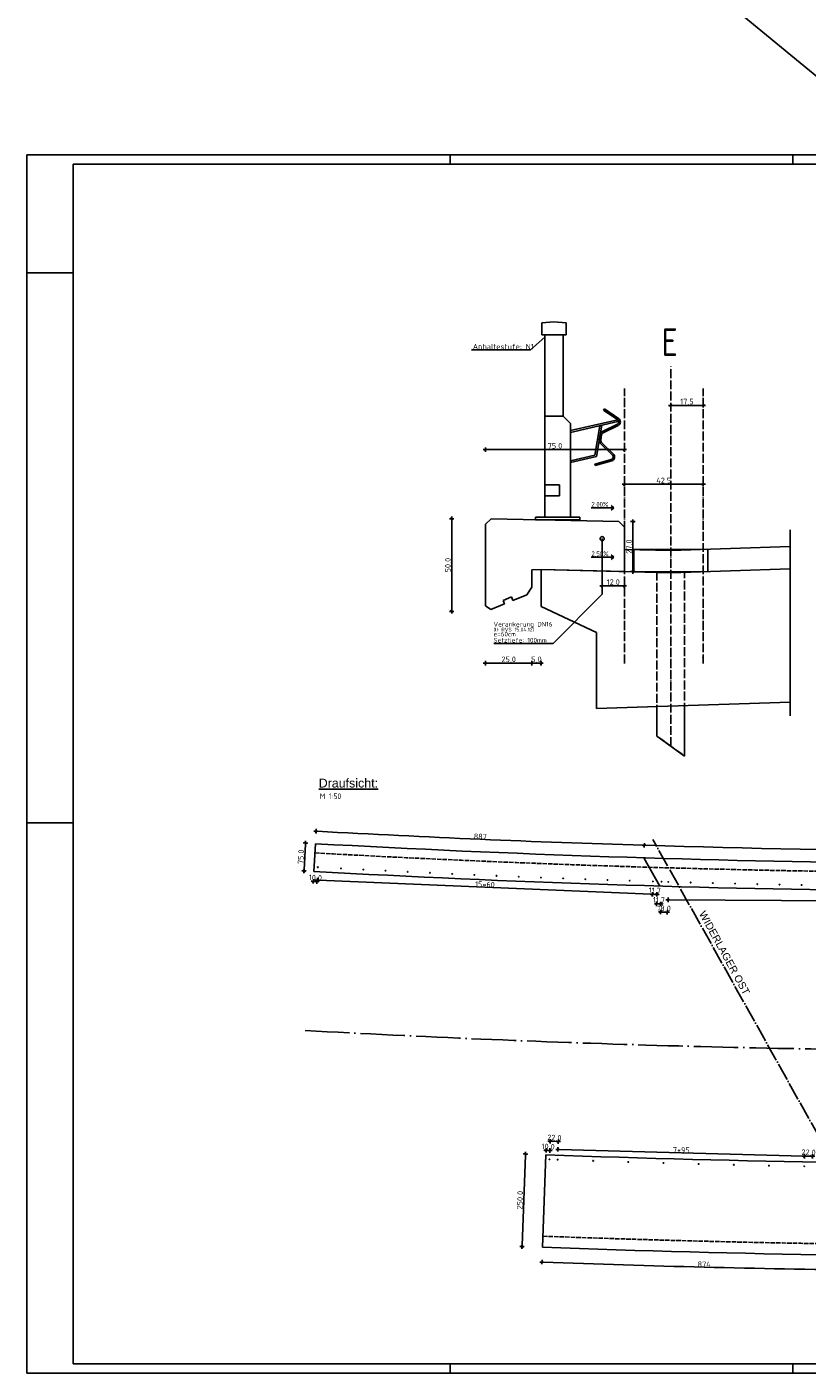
# Model space of a CAD drawing. Header units: millimetres. Extents: x -22426 to 17233, y -11107 to 42030.
# Tile 2 of 23: x 5225 to 7331, y -11107 to -7473. Entities that reach past the tile are written whole.
import ezdxf
from ezdxf.enums import TextEntityAlignment as Align

# ---------------------------------------------------------------- set-up
doc = ezdxf.new("R2010")
doc.units = ezdxf.units.MM
doc.linetypes.add('ACAD_ISO02W100', pattern=[15, 12, -3])
doc.linetypes.add('ACAD_ISO04W100', pattern=[30, 24, -3, 0, -3])
for name, color, linetype in [('Bemassung', 7, 'Continuous'), ('Blattrand innen', 7, 'Continuous'), ('Grundriss', 7, 'Continuous'), ('Koordinate', 7, 'Continuous'), ('Leitschiene', 197, 'Continuous'), ('RAND', 23, 'Continuous'), ('Schalung', 23, 'Continuous'), ('Schraffur', 1, 'Continuous'), ('Vermessung', 1, 'Continuous')]:
    doc.layers.add(name, color=color, linetype=linetype)
doc.styles.add('ARIAL', font='arial.ttf')
doc.styles.add('isocp2', font='isocp2.shx')
doc.styles.add('SCHILD_FETT', font='arial.ttf')
doc.dimstyles.new('Benutzer6-50', dxfattribs={"dimtxt": 15, "dimasz": 3, "dimexe": 60, "dimexo": 80, "dimgap": 0.04, "dimtad": 1, "dimdec": 1, "dimzin": 1, "dimtxsty": 'isocp2', "dimblk": 'PFEILSPITZEN', "dimcen": 0.05, "dimse1": 1, "dimse2": 1, "dimclrd": 1, "dimclre": 1, "dimazin": 0, "dimtfac": 1, "dimtdec": 1, "dimtix": 1, "dimtmove": 1, "dimatfit": 2, "dimfxl": 1, "dimarcsym": 0})

# ---------------------------------------------------------------- blocks, each defined once
blk = doc.blocks.new('PFEILSPITZEN')
at = {"color": 0}
for p, q in [((-1, -1), (1, 1)), ((-1, 0), (2, 0)), ((0, -2), (0, 2))]:
    blk.add_line(p, q, dxfattribs=at)
blk = doc.blocks.new('*D158')
at = {"color": 1, "lineweight": -2}
blk.add_line((6466, -8614.1), (6835, -8614.1), dxfattribs=at)
at = {"layer": 'Defpoints', "color": 0}
for p in [(6838, -8614.1), (6463, -8815.7), (6838, -8815.3)]:
    blk.add_point(p, dxfattribs=at)
at = {"color": 1, "lineweight": -2, "xscale": 3, "yscale": 3, "zscale": 3, "rotation": 180}
blk.add_blockref('PFEILSPITZEN', (6463, -8614.1), dxfattribs=at)
at = {"color": 1, "lineweight": -2, "xscale": 3, "yscale": 3, "zscale": 3}
blk.add_blockref('PFEILSPITZEN', (6838, -8614.1), dxfattribs=at)
at = {"color": 0, "insert": (6650.5, -8605.4), "char_height": 15, "attachment_point": 5, "style": 'isocp2'}
blk.add_mtext('75,0', dxfattribs=at)
blk = doc.blocks.new('*D159')
at = {"color": 1, "lineweight": -2}
blk.add_line((6371.7, -8803.7), (6371.7, -9047.7), dxfattribs=at)
at = {"layer": 'Defpoints', "color": 0}
for p in [(6463, -8800.7), (6371.7, -9050.7), (6463, -9050.7)]:
    blk.add_point(p, dxfattribs=at)
at = {"color": 1, "lineweight": -2, "xscale": 3, "yscale": 3, "zscale": 3}
for p, rotation in [((6371.7, -8800.7), 90), ((6371.7, -9050.7), 270)]:
    blk.add_blockref('PFEILSPITZEN', p, dxfattribs=dict(at, rotation=rotation))
at = {"color": 0, "insert": (6363, -8925.7), "char_height": 15, "attachment_point": 5, "rotation": 90, "style": 'isocp2'}
blk.add_mtext('50,0', dxfattribs=at)
blk = doc.blocks.new('*D161')
at = {"color": 1, "lineweight": -2}
blk.add_line((6841, -8707.7), (7047.5, -8707.7), dxfattribs=at)
at = {"layer": 'Defpoints', "color": 0}
for p in [(7050.5, -8707.7), (6838, -8823.2), (7050.5, -8794)]:
    blk.add_point(p, dxfattribs=at)
at = {"color": 1, "lineweight": -2, "xscale": 3, "yscale": 3, "zscale": 3, "rotation": 180}
blk.add_blockref('PFEILSPITZEN', (6838, -8707.7), dxfattribs=at)
at = {"color": 1, "lineweight": -2, "xscale": 3, "yscale": 3, "zscale": 3}
blk.add_blockref('PFEILSPITZEN', (7050.5, -8707.7), dxfattribs=at)
at = {"color": 0, "insert": (6944.3, -8699), "char_height": 15, "attachment_point": 5, "style": 'isocp2'}
blk.add_mtext('42,5', dxfattribs=at)
blk = doc.blocks.new('*D157')
at = {"color": 1, "lineweight": -2}
blk.add_line((7047.5, -8494.5), (6966, -8494.5), dxfattribs=at)
at = {"layer": 'Defpoints', "color": 0}
for p in [(7050.5, -8449.1), (6963, -8494.5), (6963, -8886.3)]:
    blk.add_point(p, dxfattribs=at)
at = {"color": 1, "lineweight": -2, "xscale": 3, "yscale": 3, "zscale": 3, "rotation": 180}
blk.add_blockref('PFEILSPITZEN', (6963, -8494.5), dxfattribs=at)
at = {"color": 1, "lineweight": -2, "xscale": 3, "yscale": 3, "zscale": 3}
blk.add_blockref('PFEILSPITZEN', (7050.5, -8494.5), dxfattribs=at)
at = {"color": 0, "insert": (7006.8, -8485.9), "char_height": 15, "attachment_point": 5, "style": 'isocp2'}
blk.add_mtext('17,5', dxfattribs=at)
blk = doc.blocks.new('*D162')
at = {"color": 1, "lineweight": -2}
blk.add_line((5976.8, -9679.2), (5973, -9748.1), dxfattribs=at)
at = {"layer": 'Defpoints', "color": 0}
for p in [(6003.8, -9677.7), (5972.8, -9751.1), (5999.6, -9752.6)]:
    blk.add_point(p, dxfattribs=at)
at = {"color": 1, "lineweight": -2, "xscale": 3, "yscale": 3, "zscale": 3}
for p, rotation in [((5977, -9676.2), 86.81685358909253), ((5972.8, -9751.1), 266.8168535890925)]:
    blk.add_blockref('PFEILSPITZEN', p, dxfattribs=dict(at, rotation=rotation))
at = {"color": 0, "insert": (5966.2, -9713.2), "char_height": 15, "attachment_point": 5, "rotation": 86.8169, "style": 'isocp2'}
blk.add_mtext('75,0', dxfattribs=at)
blk = doc.blocks.new('*D163')
at = {"color": 1, "lineweight": -2}
blk.add_arc((7956.1, 25382.7), 35080.9, 266.81781, 268.25652, dxfattribs=at)
at = {"layer": 'Defpoints', "color": 0}
for p in [(7956.1, 25382.7), (6300.9, -9659.2), (6003.8, -9677.7), (6890.7, -9715.9)]:
    blk.add_point(p, dxfattribs=at)
at = {"color": 1, "lineweight": -2, "xscale": 3, "yscale": 3, "zscale": 3}
for p, rotation in [((6005.7, -9644), 176.8153597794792), ((6891.7, -9682.1), 358.2589692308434)]:
    blk.add_blockref('PFEILSPITZEN', p, dxfattribs=dict(at, rotation=rotation))
at = {"color": 0, "insert": (6448.9, -9658.3), "char_height": 15, "attachment_point": 5, "rotation": 357.5372, "style": 'isocp2'}
blk.add_mtext('887', dxfattribs=at)
blk = doc.blocks.new('*D164')
at = {"color": 1, "lineweight": -2}
blk.add_arc((7969.7, 25518.6), 35217.2, 268.25089, 270.96845, dxfattribs=at)
at = {"layer": 'Defpoints', "color": 0}
for p in [(7969.7, 25518.6), (7450.4, -9694.8), (6890.7, -9715.9), (8568.5, -9727.3)]:
    blk.add_point(p, dxfattribs=at)
at = {"color": 1, "lineweight": -2, "xscale": 3, "yscale": 3, "zscale": 3}
for p, rotation in [((6891.8, -9682.1), 178.2484475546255), ((8567.9, -9693.5), 0.9708876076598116)]:
    blk.add_blockref('PFEILSPITZEN', p, dxfattribs=dict(at, rotation=rotation))
at = {"color": 0, "insert": (7729.8, -9690.2), "char_height": 15, "attachment_point": 5, "rotation": 359.6097, "style": 'isocp2'}
blk.add_mtext('1677', dxfattribs=at)
blk = doc.blocks.new('*D166')
at = {"color": 1, "lineweight": -2}
blk.add_arc((7974.7, 25759.5), 36591.9, 267.87599, 269.23763, dxfattribs=at)
at = {"layer": 'Defpoints', "color": 0}
for p in [(7974.7, 25759.5), (6617, -10767.2), (7491.3, -10789.3), (6907.2, -10816.9)]:
    blk.add_point(p, dxfattribs=at)
at = {"color": 1, "lineweight": -2, "xscale": 3, "yscale": 3, "zscale": 3}
for p, rotation in [((6615.5, -10807.2), 177.8736435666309), ((7490.8, -10829.3), 359.2399744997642)]:
    blk.add_blockref('PFEILSPITZEN', p, dxfattribs=dict(at, rotation=rotation))
at = {"color": 0, "insert": (7053.3, -10813.3), "char_height": 15, "attachment_point": 5, "rotation": 358.5568, "style": 'isocp2'}
blk.add_mtext('874', dxfattribs=at)
blk = doc.blocks.new('*D169')
at = {"color": 1, "lineweight": -2}
blk.add_line((6561.7, -10762.2), (6570.8, -10518.4), dxfattribs=at)
at = {"layer": 'Defpoints', "color": 0}
for p in [(6570.9, -10515.4), (6626.3, -10517.4), (6617, -10767.2)]:
    blk.add_point(p, dxfattribs=at)
at = {"color": 1, "lineweight": -2, "xscale": 3, "yscale": 3, "zscale": 3}
for p, rotation in [((6570.9, -10515.4), 87.86729092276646), ((6561.6, -10765.2), 267.8672909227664)]:
    blk.add_blockref('PFEILSPITZEN', p, dxfattribs=dict(at, rotation=rotation))
at = {"color": 0, "insert": (6557.6, -10639.9), "char_height": 15, "attachment_point": 5, "rotation": 87.8673, "style": 'isocp2'}
blk.add_mtext('250,0', dxfattribs=at)
blk = doc.blocks.new('*D170')
at = {"color": 1, "lineweight": -2}
blk.add_line((6466, -9190.5), (6585, -9190.5), dxfattribs=at)
at = {"layer": 'Defpoints', "color": 0}
for p in [(6588, -8985.7), (6463, -9035.7), (6588, -9190.5)]:
    blk.add_point(p, dxfattribs=at)
at = {"color": 1, "lineweight": -2, "xscale": 3, "yscale": 3, "zscale": 3, "rotation": 180}
blk.add_blockref('PFEILSPITZEN', (6463, -9190.5), dxfattribs=at)
at = {"color": 1, "lineweight": -2, "xscale": 3, "yscale": 3, "zscale": 3}
blk.add_blockref('PFEILSPITZEN', (6588, -9190.5), dxfattribs=at)
at = {"color": 0, "insert": (6525.5, -9181.8), "char_height": 15, "attachment_point": 5, "style": 'isocp2'}
blk.add_mtext('25,0', dxfattribs=at)
blk = doc.blocks.new('*D171')
at = {"color": 1, "lineweight": -2}
blk.add_line((6591, -9190.5), (6610, -9190.5), dxfattribs=at)
at = {"layer": 'Defpoints', "color": 0}
for p in [(6613, -8937.6), (6588, -8985.7), (6613, -9190.5)]:
    blk.add_point(p, dxfattribs=at)
at = {"color": 1, "lineweight": -2, "xscale": 3, "yscale": 3, "zscale": 3, "rotation": 180}
blk.add_blockref('PFEILSPITZEN', (6588, -9190.5), dxfattribs=at)
at = {"color": 1, "lineweight": -2, "xscale": 3, "yscale": 3, "zscale": 3}
blk.add_blockref('PFEILSPITZEN', (6613, -9190.5), dxfattribs=at)
at = {"color": 0, "insert": (6600.5, -9181.8), "char_height": 15, "attachment_point": 5, "style": 'isocp2'}
blk.add_mtext('5,0', dxfattribs=at)
blk = doc.blocks.new('*D175')
at = {"color": 1, "lineweight": -2}
blk.add_line((6780.8, -8982.1), (6835, -8982.1), dxfattribs=at)
at = {"layer": 'Defpoints', "color": 0}
for p in [(6777.8, -8941.7), (6838, -8943.2), (6838, -8982.1)]:
    blk.add_point(p, dxfattribs=at)
at = {"color": 1, "lineweight": -2, "xscale": 3, "yscale": 3, "zscale": 3, "rotation": 180}
blk.add_blockref('PFEILSPITZEN', (6777.8, -8982.1), dxfattribs=at)
at = {"color": 1, "lineweight": -2, "xscale": 3, "yscale": 3, "zscale": 3}
blk.add_blockref('PFEILSPITZEN', (6838, -8982.1), dxfattribs=at)
at = {"color": 0, "insert": (6807.9, -8973.4), "char_height": 15, "attachment_point": 5, "style": 'isocp2'}
blk.add_mtext('12,0', dxfattribs=at)
blk = doc.blocks.new('*D177')
at = {"color": 1, "lineweight": -2}
blk.add_line((6860.7, -8940.2), (6860.7, -8811.2), dxfattribs=at)
at = {"layer": 'Defpoints', "color": 0}
for p in [(6838, -8808.2), (6860.7, -8808.2), (6838, -8943.2)]:
    blk.add_point(p, dxfattribs=at)
at = {"color": 1, "lineweight": -2, "xscale": 3, "yscale": 3, "zscale": 3}
for p, rotation in [((6860.7, -8808.2), 90), ((6860.7, -8943.2), 270)]:
    blk.add_blockref('PFEILSPITZEN', p, dxfattribs=dict(at, rotation=rotation))
at = {"color": 0, "insert": (6852.1, -8875.7), "char_height": 15, "attachment_point": 5, "rotation": 90, "style": 'isocp2'}
blk.add_mtext('27,0', dxfattribs=at)
blk = doc.blocks.new('*D184')
at = {"color": 1, "lineweight": -2}
for p, q in [((6910.9, -9814.2), (6907.9, -9814.1)), ((6913.9, -9814.3), (6925.6, -9814.7)), ((6928.6, -9814.7), (6931.6, -9814.8))]:
    blk.add_line(p, q, dxfattribs=at)
at = {"layer": 'Defpoints', "color": 0}
for p in [(6915, -9779.7), (6926.6, -9780), (6925.6, -9814.7)]:
    blk.add_point(p, dxfattribs=at)
at = {"color": 1, "lineweight": -2, "xscale": 3, "yscale": 3, "zscale": 3}
for p, rotation in [((6913.9, -9814.3), 358.3108242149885), ((6925.6, -9814.7), 178.3108242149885)]:
    blk.add_blockref('PFEILSPITZEN', p, dxfattribs=dict(at, rotation=rotation))
at = {"color": 0, "insert": (6920, -9805.8), "char_height": 15, "attachment_point": 5, "rotation": 358.3108, "style": 'isocp2'}
blk.add_mtext('11,7', dxfattribs=at)
blk = doc.blocks.new('*D185')
at = {"color": 1, "lineweight": -2}
for p, q in [((6921.8, -9839.9), (6918.8, -9839.9)), ((6924.8, -9840), (6936.5, -9840.4)), ((6939.5, -9840.5), (6942.5, -9840.6))]:
    blk.add_line(p, q, dxfattribs=at)
at = {"layer": 'Defpoints', "color": 0}
for p in [(6926.6, -9780), (6938.3, -9780.4), (6936.5, -9840.4)]:
    blk.add_point(p, dxfattribs=at)
at = {"color": 1, "lineweight": -2, "xscale": 3, "yscale": 3, "zscale": 3}
for p, rotation in [((6924.8, -9840), 358.3108242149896), ((6936.5, -9840.4), 178.3108242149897)]:
    blk.add_blockref('PFEILSPITZEN', p, dxfattribs=dict(at, rotation=rotation))
at = {"color": 0, "insert": (6930.9, -9831.5), "char_height": 15, "attachment_point": 5, "rotation": 358.3108, "style": 'isocp2'}
blk.add_mtext('11,7', dxfattribs=at)
blk = doc.blocks.new('*D186')
at = {"color": 1, "lineweight": -2}
for p, q in [((6932.9, -9862.1), (6929.9, -9862)), ((6935.9, -9862.2), (6953.9, -9862.7)), ((6956.9, -9862.8), (6959.9, -9862.8))]:
    blk.add_line(p, q, dxfattribs=at)
at = {"layer": 'Defpoints', "color": 0}
for p in [(6938.3, -9780.4), (6956.2, -9780.9), (6953.9, -9862.7)]:
    blk.add_point(p, dxfattribs=at)
at = {"color": 1, "lineweight": -2, "xscale": 3, "yscale": 3, "zscale": 3}
for p, rotation in [((6935.9, -9862.2), 358.3441083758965), ((6953.9, -9862.7), 178.3441083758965)]:
    blk.add_blockref('PFEILSPITZEN', p, dxfattribs=dict(at, rotation=rotation))
at = {"color": 0, "insert": (6945.1, -9853.8), "char_height": 15, "attachment_point": 5, "rotation": 358.3441, "style": 'isocp2'}
blk.add_mtext('18,0', dxfattribs=at)
blk = doc.blocks.new('*D187')
at = {"color": 1, "lineweight": -2}
for p, q in [((5995.1, -9779.3), (5992.2, -9779.1)), ((6008.1, -9780), (5998.1, -9779.4)), ((6011.1, -9780.2), (6014.1, -9780.3))]:
    blk.add_line(p, q, dxfattribs=at)
at = {"layer": 'Defpoints', "color": 0}
for p in [(6000.3, -9740.6), (6010.3, -9741.2), (5998.1, -9779.4)]:
    blk.add_point(p, dxfattribs=at)
at = {"color": 1, "lineweight": -2, "xscale": 3, "yscale": 3, "zscale": 3}
for p, rotation in [((5998.1, -9779.4), 356.8168535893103), ((6008.1, -9780), 176.8168535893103)]:
    blk.add_blockref('PFEILSPITZEN', p, dxfattribs=dict(at, rotation=rotation))
at = {"color": 0, "insert": (6003.6, -9771.1), "char_height": 15, "attachment_point": 5, "rotation": 356.8169, "style": 'isocp2'}
blk.add_mtext('10,0', dxfattribs=at)
blk = doc.blocks.new('*D188')
at = {"color": 1, "lineweight": -2}
for p, q in [((6623.7, -10505.4), (6620.7, -10505.3)), ((6636.7, -10505.9), (6626.7, -10505.5)), ((6639.7, -10506), (6642.7, -10506.1))]:
    blk.add_line(p, q, dxfattribs=at)
at = {"layer": 'Defpoints', "color": 0}
for p in [(6625.8, -10529.4), (6626.7, -10505.5), (6635.8, -10529.8)]:
    blk.add_point(p, dxfattribs=at)
at = {"color": 1, "lineweight": -2, "xscale": 3, "yscale": 3, "zscale": 3}
for p, rotation in [((6626.7, -10505.5), 357.8672909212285), ((6636.7, -10505.9), 177.8672909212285)]:
    blk.add_blockref('PFEILSPITZEN', p, dxfattribs=dict(at, rotation=rotation))
at = {"color": 0, "insert": (6632, -10497.1), "char_height": 15, "attachment_point": 5, "rotation": 357.8673, "style": 'isocp2'}
blk.add_mtext('10,0', dxfattribs=at)
blk = doc.blocks.new('*D189')
at = {"color": 1, "lineweight": -2}
for p, q in [((6634.6, -10480.9), (6631.6, -10480.8)), ((6637.6, -10481.1), (6659.6, -10481.9)), ((6662.6, -10482), (6665.6, -10482.1))]:
    blk.add_line(p, q, dxfattribs=at)
at = {"layer": 'Defpoints', "color": 0}
for p in [(6659.6, -10481.9), (6635.8, -10529.8), (6657.8, -10530.6)]:
    blk.add_point(p, dxfattribs=at)
at = {"color": 1, "lineweight": -2, "xscale": 3, "yscale": 3, "zscale": 3}
for p, rotation in [((6637.6, -10481.1), 357.9044794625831), ((6659.6, -10481.9), 177.9044794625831)]:
    blk.add_blockref('PFEILSPITZEN', p, dxfattribs=dict(at, rotation=rotation))
at = {"color": 0, "insert": (6648.9, -10472.8), "char_height": 15, "attachment_point": 5, "rotation": 357.9045, "style": 'isocp2'}
blk.add_mtext('22,0', dxfattribs=at)
blk = doc.blocks.new('*D190')
at = {"color": 1, "lineweight": -2}
for p, q in [((7321, -10521), (7318, -10521)), ((7324, -10521.1), (7346, -10521.5)), ((7349, -10521.6), (7352, -10521.6))]:
    blk.add_line(p, q, dxfattribs=at)
at = {"layer": 'Defpoints', "color": 0}
for p in [(7346, -10521.5), (7323.4, -10548.6), (7345.4, -10549)]:
    blk.add_point(p, dxfattribs=at)
at = {"color": 1, "lineweight": -2, "xscale": 3, "yscale": 3, "zscale": 3}
for p, rotation in [((7324, -10521.1), 358.8398456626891), ((7346, -10521.5), 178.839845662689)]:
    blk.add_blockref('PFEILSPITZEN', p, dxfattribs=dict(at, rotation=rotation))
at = {"color": 0, "insert": (7335.2, -10512.6), "char_height": 15, "attachment_point": 5, "rotation": 358.8398, "style": 'isocp2'}
blk.add_mtext('22,0', dxfattribs=at)
blk = doc.blocks.new('*D202')
at = {"color": 1, "lineweight": -2}
blk.add_line((6661.5, -10503.2), (7321.2, -10521), dxfattribs=at)
at = {"layer": 'Defpoints', "color": 0}
for p in [(6657.8, -10530.6), (7324.2, -10521.1), (7323.4, -10548.6)]:
    blk.add_point(p, dxfattribs=at)
at = {"color": 1, "lineweight": -2, "xscale": 3, "yscale": 3, "zscale": 3}
for p, rotation in [((6658.5, -10503.1), 178.4520529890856), ((7324.2, -10521.1), 358.4520529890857)]:
    blk.add_blockref('PFEILSPITZEN', p, dxfattribs=dict(at, rotation=rotation))
at = {"color": 0, "insert": (6991.6, -10504.6), "char_height": 15, "attachment_point": 5, "rotation": 358.4521, "style": 'isocp2'}
blk.add_mtext('7*95', dxfattribs=at)
blk = doc.blocks.new('*D203')
at = {"color": 1, "lineweight": -2}
blk.add_line((6011.8, -9776), (6910.5, -9814.2), dxfattribs=at)
at = {"layer": 'Defpoints', "color": 0}
for p in [(6010.3, -9741.2), (6915, -9779.7), (6913.5, -9814.4)]:
    blk.add_point(p, dxfattribs=at)
at = {"color": 1, "lineweight": -2, "xscale": 3, "yscale": 3, "zscale": 3}
for p, rotation in [((6008.8, -9775.9), 177.5625044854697), ((6913.5, -9814.4), 357.5625044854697)]:
    blk.add_blockref('PFEILSPITZEN', p, dxfattribs=dict(at, rotation=rotation))
at = {"color": 0, "insert": (6461.5, -9787.6), "char_height": 15, "attachment_point": 5, "rotation": 357.5625, "style": 'isocp2'}
blk.add_mtext('15*60', dxfattribs=at)
blk = doc.blocks.new('*D204')
at = {"color": 1, "lineweight": -2}
blk.add_line((6959, -9829.3), (8573.3, -9838.7), dxfattribs=at)
at = {"layer": 'Defpoints', "color": 0}
for p in [(6956.2, -9780.9), (8576.6, -9790.4), (8576.3, -9838.8)]:
    blk.add_point(p, dxfattribs=at)
at = {"color": 1, "lineweight": -2, "xscale": 3, "yscale": 3, "zscale": 3}
for p, rotation in [((6956, -9829.3), 179.6642156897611), ((8576.3, -9838.8), 359.6642156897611)]:
    blk.add_blockref('PFEILSPITZEN', p, dxfattribs=dict(at, rotation=rotation))
at = {"color": 0, "insert": (7766.2, -9826.5), "char_height": 15, "attachment_point": 5, "rotation": 359.6642, "style": 'isocp2'}
blk.add_mtext('27*60', dxfattribs=at)

msp = doc.modelspace()

# ---------------------------------------------------------------- linework, layer by layer
for p, q in [((6584.65, -8345.03), (6622.81, -8310.35)), ((7285.64, -8830.67), (7285.64, -9332.44)), ((6863.01, -8883.8), (7063.01, -8883.08)), ((6863.01, -8943.8), (6863.01, -8883.8)), ((7063.01, -8883.08), (7063.01, -8943.08)), ((7063.01, -8943.08), (6863.01, -8943.8)), ((6645.73, -9137.8), (6777.81, -9004.2)), ((6925.51, -9307.51), (6925.51, -9387.28)), ((7000.51, -9441.32), (7000.51, -9305.09)), ((6925.51, -9387.28), (7000.51, -9441.32))]:
    msp.add_line(p, q)
at = {"ltscale": 0.1}
msp.add_line((6777.81, -8854.2), (6777.81, -9004.2), dxfattribs=at)
at = {"color": 1, "linetype": 'ACAD_ISO02W100', "ltscale": 2}
for p, q in [((6925.51, -9387.28), (6925.51, -8945.36)), ((7000.51, -9441.32), (7000.51, -8945.09)), ((6925.51, -9387.28), (7000.51, -9441.32))]:
    msp.add_line(p, q, dxfattribs=at)
at = {"color": 1, "linetype": 'ACAD_ISO04W100', "ltscale": 2}
msp.add_line((7541.41, -10786.65), (6914.72, -9666.62), dxfattribs=at)
for p in [(9584.73, -9440.1), (9584.67, -9440.18)]:
    msp.add_xline(p, (-0.77209257, 0.63551009))
at = {"ltscale": 0.1}
msp.add_circle((6777.81, -8854.2), 5.57, dxfattribs=at)
for centre in [(6010.29, -9741.17), (6072.69, -9744.56), (6133.12, -9747.75), (6193.04, -9750.81), (6252.97, -9753.66), (6312.9, -9756.52), (6372.84, -9759.27), (6432.78, -9762.02), (6492.72, -9764.57), (6552.68, -9766.92), (6612.63, -9769.27), (6672.59, -9771.52), (6732.55, -9773.77), (6792.51, -9775.81), (6852.48, -9777.65), (6914.95, -9779.68), (6938.25, -9780.36), (6956.25, -9780.88), (7016.75, -9782.57), (7076.73, -9784.13), (7136.71, -9785.5), (7196.7, -9786.96), (7256.68, -9788.22), (7316.67, -9789.28), (6635.82, -10529.78), (6657.8, -10530.59), (6753.62, -10533.94), (6848.58, -10537.01), (6943.54, -10539.58), (7038.5, -10542.4), (7133.47, -10544.73), (7228.45, -10546.8), (7323.43, -10548.57)]:
    msp.add_circle(centre, 0.8)
at = {"color": 1, "linetype": 'ACAD_ISO04W100', "ltscale": 5}
msp.add_arc((7974.76, 25762.53), 36000, 266.816854, 272.868325, dxfattribs=at)
at = {"layer": 'Bemassung', "color": 1, "linetype": 'ACAD_ISO04W100'}
for p, q in [((6963.01, -9414.3), (6963.01, -8389.25)), ((6838.01, -9191.31), (6838.01, -8449.14)), ((7050.51, -9191.31), (7050.51, -8449.14))]:
    msp.add_line(p, q, dxfattribs=at)
at = {"layer": 'Bemassung'}
for p, q in [((6748.48, -8771.33), (6809.63, -8771.33)), ((6809.63, -8771.33), (6802.25, -8765.09)), ((6809.63, -8771.33), (6802.25, -8777.57)), ((6809.63, -8904.66), (6802.25, -8898.43)), ((6838.01, -8883.18), (6963.01, -8886.3)), ((7285.64, -8875.91), (6963.01, -8886.3)), ((6613.01, -9037.55), (6613.01, -8937.55)), ((6613.01, -8937.55), (6963.01, -8946.3)), ((6748.48, -8904.66), (6809.63, -8904.66)), ((6809.63, -8904.66), (6802.25, -8910.9)), ((7285.64, -8935.91), (6963.01, -8946.3)), ((6613.01, -9037.55), (6763.01, -9108.05)), ((6763.01, -9108.05), (6763.01, -9312.74)), ((7285.64, -9295.91), (6763.01, -9312.74)), ((7285.64, -9295.91), (6763.01, -9312.74))]:
    msp.add_line(p, q, dxfattribs=at)
at = {"layer": 'Bemassung', "color": 1, "linetype": 'ACAD_ISO02W100'}
msp.add_point((7050.43, -9174.7), dxfattribs=at)
at = {"layer": 'Grundriss'}
msp.add_line((6645.73, -9137.8), (6485.28, -9137.8), dxfattribs=at)
at = {"layer": 'Koordinate'}
msp.add_line((6584.65, -8345.03), (6425.27, -8345.03), dxfattribs=at)
at = {"layer": 'Leitschiene', "color": 1, "linetype": 'Continuous'}
for p, q in [((6615.31, -8271.37), (6647.81, -8269.37)), ((6615.31, -8271.37), (6615.31, -8303.87)), ((6647.81, -8269.37), (6680.31, -8271.37)), ((6680.31, -8303.87), (6680.31, -8271.37)), ((6615.31, -8303.87), (6680.31, -8303.87)), ((6622.81, -8796.37), (6622.81, -8303.87)), ((6622.81, -8303.87), (6672.81, -8303.87)), ((6672.81, -8303.87), (6672.81, -8523.87)), ((6672.81, -8523.87), (6622.81, -8523.87)), ((6692.81, -8543.87), (6672.81, -8523.87)), ((6820.05, -8533.23), (6692.81, -8562.72)), ((6820.05, -8538.23), (6692.81, -8567.72)), ((6783.86, -8503.87), (6781.62, -8507.18)), ((6783.86, -8503.87), (6781.62, -8507.18)), ((6820.05, -8533.23), (6781.62, -8507.18)), ((6820.05, -8533.23), (6781.62, -8507.18)), ((6822.3, -8529.92), (6783.86, -8503.87)), ((6822.3, -8529.92), (6783.86, -8503.87)), ((6692.81, -8543.87), (6692.81, -8796.37)), ((6771.42, -8549.5), (6758.47, -8628.87)), ((6776.61, -8548.3), (6762.81, -8632.86)), ((6772.59, -8572.95), (6770.18, -8587.76)), ((6772.59, -8572.95), (6770.18, -8587.76)), ((6776.54, -8573.6), (6774.12, -8588.4)), ((6776.54, -8573.6), (6774.12, -8588.4)), ((6778.68, -8564.81), (6819.16, -8545.33)), ((6778.68, -8564.81), (6819.16, -8545.33)), ((6780.41, -8568.42), (6820.89, -8548.93)), ((6780.41, -8568.42), (6820.89, -8548.93)), ((6805.55, -8628.75), (6773.36, -8597.41)), ((6805.55, -8628.75), (6773.36, -8597.41)), ((6776.15, -8594.54), (6808.34, -8625.89)), ((6776.15, -8594.54), (6808.34, -8625.89)), ((6758.47, -8628.87), (6692.81, -8644.09)), ((6762.81, -8632.86), (6692.81, -8649.09)), ((6802.54, -8640.51), (6757.83, -8652.99)), ((6802.54, -8640.51), (6757.83, -8652.99)), ((6803.62, -8644.36), (6758.9, -8656.84)), ((6803.62, -8644.36), (6758.9, -8656.84)), ((6757.83, -8652.99), (6758.9, -8656.84)), ((6757.83, -8652.99), (6758.9, -8656.84)), ((6622.81, -8708.87), (6662.81, -8708.87)), ((6662.81, -8708.87), (6662.81, -8738.87)), ((6662.81, -8738.87), (6622.81, -8738.87)), ((6597.81, -8796.37), (6717.81, -8796.37)), ((6597.81, -8796.37), (6597.81, -8803.87)), ((6597.81, -8803.87), (6717.81, -8803.87)), ((6717.81, -8796.37), (6717.81, -8803.87))]:
    msp.add_line(p, q, dxfattribs=at)
for centre, radius, start, end in [((6816.12, -8539.02), 7, 295.70118, 55.87025), ((6816.12, -8539.02), 7, 295.70118, 55.87025), ((6816.12, -8539.02), 11, 295.70118, 55.87025), ((6816.12, -8539.02), 11, 295.70118, 55.87025), ((6783.45, -8574.72), 11, 115.70118, 170.73194), ((6783.45, -8574.72), 11, 115.70118, 170.73194), ((6783.45, -8574.72), 7, 115.70118, 170.73194), ((6783.45, -8574.72), 7, 115.70118, 170.73194), ((6781.03, -8589.53), 11, 170.73194, 225.76269), ((6781.03, -8589.53), 11, 170.73194, 225.76269), ((6781.03, -8589.53), 7, 170.73194, 225.76269), ((6781.03, -8589.53), 7, 170.73194, 225.76269), ((6800.66, -8633.77), 7, 285.59363, 45.76269), ((6800.66, -8633.77), 7, 285.59363, 45.76269), ((6800.66, -8633.77), 11, 285.59363, 45.76269), ((6800.66, -8633.77), 11, 285.59363, 45.76269)]:
    msp.add_arc(centre, radius, start, end, dxfattribs=at)
at = {"layer": 'RAND', "color": 1}
for p, q in [((10992.39, -7818.15), (5224.79, -7818.15)), ((5224.79, -7818.15), (5224.79, -11106.77)), ((5224.79, -11106.77), (10992.39, -11106.77))]:
    msp.add_line(p, q, dxfattribs=at)
at = {"layer": 'RAND', "color": 23}
for p, q in [((10967.39, -7843.15), (5349.79, -7843.15)), ((5349.79, -7843.15), (5349.79, -11081.77)), ((5349.79, -11081.77), (10967.39, -11081.77))]:
    msp.add_line(p, q, dxfattribs=at)
at = {"layer": 'RAND', "color": 1, "linetype": 'Continuous'}
for p, q in [((6367.39, -7818.15), (6367.39, -7843.15)), ((7292.39, -7818.15), (7292.39, -7843.15)), ((5224.79, -8136.77), (5349.79, -8136.77)), ((5224.79, -9621.77), (5349.79, -9621.77)), ((6367.39, -11106.77), (6367.39, -11081.77)), ((7292.39, -11106.77), (7292.39, -11081.77))]:
    msp.add_line(p, q, dxfattribs=at)
at = {"layer": 'Schalung'}
for p, q in [((6463.01, -8815.68), (6478.01, -8800.98)), ((6463.01, -8815.68), (6463.01, -9035.73)), ((6823.01, -8807.88), (6478.01, -8800.98)), ((6823.01, -8807.88), (6838.01, -8823.18)), ((6838.01, -8883.18), (6838.01, -8823.18)), ((6838.01, -8883.18), (6838.01, -8943.18)), ((6463.01, -8946.3), (6463.01, -8933.8)), ((6588.01, -8938.3), (6613.01, -8937.55)), ((6588.01, -8985.73), (6588.01, -8938.3)), ((6613.01, -8937.55), (6838.01, -8943.18)), ((6537.12, -9021.09), (6574.08, -9006.3)), ((6574.08, -9006.3), (6588.01, -8985.73)), ((6463.01, -9035.73), (6476.94, -9045.16)), ((6476.94, -9045.16), (6513.9, -9030.37)), ((6510.19, -9021.09), (6533.4, -9011.8)), ((6513.9, -9030.37), (6510.19, -9021.09)), ((6537.12, -9021.09), (6533.4, -9011.8)), ((6003.8, -9677.71), (5999.64, -9752.59)), ((6933.43, -9792.23), (6890.7, -9715.86)), ((6626.27, -10517.42), (6616.96, -10767.25))]:
    msp.add_line(p, q, dxfattribs=at)
for radius, start, end in [(35495, 266.816854, 271.933758), (35570, 266.816854, 271.933758), (36305, 267.87135, 272.868296), (36555, 267.871322, 272.868273)]:
    msp.add_arc((7974.76, 25762.53), radius, start, end, dxfattribs=at)
at = {"layer": 'Schalung', "color": 1, "linetype": 'ACAD_ISO02W100'}
for radius, start, end in [(35520, 266.816854, 271.933758), (36525, 267.871322, 272.868273)]:
    msp.add_arc((7974.76, 25762.53), radius, start, end, dxfattribs=at)

# ---------------------------------------------------------------- texts
at = {"layer": 'Bemassung', "style": 'isocp2', "width": 0.9}
for s, p in [('2,00%%%', (6748.97, -8772.26)), ('2,50%%%', (6748.97, -8905.6))]:
    msp.add_text(s, height=13, dxfattribs=at).set_placement(p, align=Align.BOTTOM_LEFT)
at = {"layer": 'Blattrand innen', "style": 'isocp2', "width": 0.9}
for s, height, p in [('E', 75, (6938.44, -8384.04)), ('M 1:50', 15, (6015.77, -9561.68))]:
    msp.add_text(s, height=height, dxfattribs=at).set_placement(p, align=Align.BOTTOM_LEFT)
at = {"layer": 'Blattrand innen', "style": 'SCHILD_FETT'}
msp.add_text('%%UDraufsicht:', height=24, dxfattribs=at).set_placement((6012.6, -9533.33), align=Align.BOTTOM_LEFT)
at = {"layer": 'Grundriss', "style": 'isocp2'}
for s, height, p in [('Verankerung DN16', 12.5, (6484.52, -9091.58)), ('e=60cm', 12.5, (6484.52, -9118.13)), ('(lt RVS 15.04.12)', 10, (6484.52, -9104.86)), ('Setztiefe: 100mm', 12.5, (6484.52, -9134.76))]:
    msp.add_text(s, height=height, dxfattribs=at).set_placement(p)
at = {"layer": 'Schraffur', "color": 7, "style": 'isocp2'}
msp.add_text('Anhaltestufe: N1', height=15, dxfattribs=at).set_placement((6428.61, -8343.5))
at = {"layer": 'Vermessung', "style": 'ARIAL'}
msp.add_text('WIDERLAGER OST', height=20, rotation=298.70015, dxfattribs=at).set_placement((7038.69, -9866.44))

# ---------------------------------------------------------------- dimensions: what is measured, and where the dimension line sits
for base, center, p1, p2, text, picture, middle in [((6907.19, -10816.89), (7974.66, 25759.48), (6616.96, -10767.25), (7491.32, -10789.28), '874', '*D166', (7053.26, -10813.32)), ((7450.41, -9694.75), (7969.7, 25518.63), (6890.73, -9715.92), (8568.51, -9727.35), '1677', '*D164', (7729.84, -9690.22)), ((6300.92, -9659.16), (7956.06, 25382.69), (6003.8, -9677.71), (6890.7, -9715.86), '887', '*D163', (6448.91, -9658.29))]:
    dim = msp.add_angular_dim_3p(base=base, center=center, p1=p1, p2=p2, text=text, dimstyle='Benutzer6-50')
    dim.commit()
    dim.dimension.update_dxf_attribs({"geometry": picture, "text_midpoint": middle})
for base, p1, p2, picture, middle in [((6963.01, -8494.53), (7050.51, -8449.14), (6963.01, -8886.3), '*D157', (7006.76, -8485.87)), ((6838.01, -8614.1), (6463.01, -8815.68), (6838.01, -8815.33), '*D158', (6650.51, -8605.43)), ((7050.51, -8707.66), (6838.01, -8823.18), (7050.51, -8793.96), '*D161', (6944.26, -8698.99)), ((6613.01, -9190.45), (6588.01, -8985.73), (6613.01, -8937.55), '*D171', (6600.51, -9181.79)), ((6838.01, -8982.09), (6777.81, -8941.67), (6838.01, -8943.18), '*D175', (6807.91, -8973.43)), ((6588.01, -9190.45), (6463.01, -9035.73), (6588.01, -8985.73), '*D170', (6525.51, -9181.79))]:
    dim = msp.add_linear_dim(base=base, p1=p1, p2=p2, dimstyle='Benutzer6-50', override={"dimlfac": 0.2})
    dim.commit()
    dim.dimension.update_dxf_attribs({"geometry": picture, "text_midpoint": middle})
for base, p1, p2, picture, middle in [((6371.71, -9050.73), (6463.01, -8800.68), (6463.01, -9050.73), '*D159', (6363.04, -8925.7)), ((6860.74, -8808.18), (6838.01, -8943.18), (6838.01, -8808.18), '*D177', (6852.08, -8875.68))]:
    dim = msp.add_linear_dim(base=base, p1=p1, p2=p2, angle=90, dimstyle='Benutzer6-50', override={"dimlfac": 0.2})
    dim.commit()
    dim.dimension.update_dxf_attribs({"geometry": picture, "text_midpoint": middle})
for p1, p2, distance, picture, middle in [((6003.8, -9677.71), (5999.64, -9752.59), -26.87, '*D162', (5966.24, -9713.18)), ((6010.29, -9741.17), (6000.3, -9740.61), 38.88, '*D187', (6003.62, -9771.06)), ((6914.95, -9779.68), (6926.6, -9780.02), -34.65, '*D184', (6920.01, -9805.82)), ((6926.6, -9780.02), (6938.25, -9780.36), -60.04, '*D185', (6930.91, -9831.54)), ((6938.25, -9780.36), (6956.25, -9780.88), -81.82, '*D186', (6945.14, -9853.75)), ((6635.82, -10529.78), (6657.8, -10530.59), 48.76, '*D189', (6648.91, -10472.79)), ((6635.82, -10529.78), (6625.82, -10529.41), -23.9, '*D188', (6632.03, -10497.06)), ((6616.96, -10767.25), (6626.27, -10517.42), 55.41, '*D169', (6557.58, -10639.95)), ((7323.43, -10548.57), (7345.43, -10549.02), 27.5, '*D190', (7335.16, -10512.64))]:
    dim = msp.add_aligned_dim(p1=p1, p2=p2, distance=distance, dimstyle='Benutzer6-50')
    dim.commit()
    dim.dimension.update_dxf_attribs({"geometry": picture, "text_midpoint": middle})
for p1, p2, distance, text, picture, middle in [((6010.29, -9741.17), (6914.95, -9779.68), -34.73, '15*60', '*D203', (6461.46, -9787.58)), ((6956.25, -9780.88), (8576.61, -9790.38), -48.39, '27*60', '*D204', (7766.19, -9826.47)), ((6657.8, -10530.59), (7323.43, -10548.57), 27.46, '7*95', '*D202', (6991.56, -10504.6))]:
    dim = msp.add_aligned_dim(p1=p1, p2=p2, distance=distance, text=text, dimstyle='Benutzer6-50')
    dim.commit()
    dim.dimension.update_dxf_attribs({"geometry": picture, "text_midpoint": middle})

doc.saveas('drawing.dxf')
